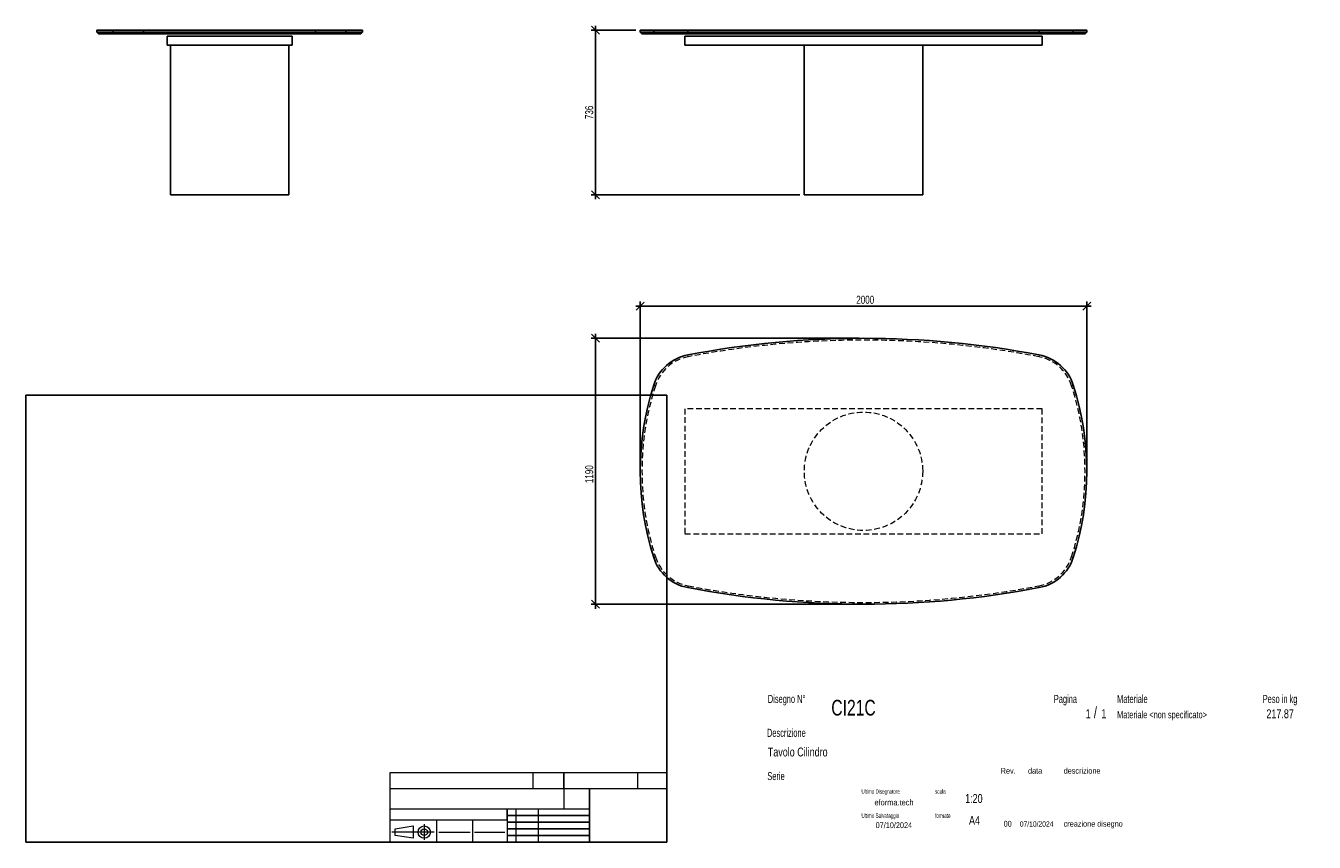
# Model space of a CAD drawing. Header units: millimetres. Extents: x 2 to 291, y 2 to 185.
import ezdxf

# ---------------------------------------------------------------- set-up
doc = ezdxf.new("R2010")
doc.units = ezdxf.units.MM
doc.linetypes.add('HIDDEN', pattern=[1.905, 1.27, -0.635])
doc.layers.add('FORMAT', color=7, linetype='Continuous')
doc.styles.add('SLDTEXTSTYLE0', font='TXT', dxfattribs={"width": 0.605})
doc.styles.add('SLDTEXTSTYLE1', font='TXT', dxfattribs={"width": 0.75})
doc.dimstyles.new('SLDDIMSTYLE0', dxfattribs={"dimtxt": 1.8, "dimasz": 1.8, "dimexe": 0, "dimexo": 0.0625, "dimgap": 0.45, "dimtad": 1, "dimlfac": 20, "dimrnd": 1e-09, "dimzin": 12, "dimdsep": 46, "dimtxsty": 'SLDTEXTSTYLE1', "dimblk1": 'OBLIQUE', "dimblk2": 'OBLIQUE', "dimsah": 1, "dimcen": 0.09, "dimadec": 0, "dimazin": 3, "dimtfac": 1, "dimtmove": 0, "dimatfit": 0, "dimldrblk": 'OBLIQUE', "dimfxl": 0, "dimfrac": 2, "dimtolj": 1, "dimtzin": 12, "dimarcsym": 0})

# ---------------------------------------------------------------- blocks, each defined once
blk = doc.blocks.new('_Oblique')
at = {"color": 0, "linetype": 'ByBlock', "lineweight": -2}
blk.add_line((-0.5, -0.5), (0.5, 0.5), dxfattribs=at)
blk = doc.blocks.new('_D')
at = {"layer": 'FORMAT', "color": 7}
for p, q in [((130.07, 184.19), (130.07, 185.19)), ((139.07, 184.19), (129.07, 184.19)), ((130.07, 184.19), (130.07, 147.39)), ((175.82, 147.39), (129.07, 147.39)), ((130.07, 147.39), (130.07, 146.39))]:
    blk.add_line(p, q, dxfattribs=at)
at = {"layer": 'FORMAT', "color": 7, "xscale": 1.8, "yscale": 1.8}
for p, rotation in [((130.07, 184.19), 270.0000000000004), ((130.07, 147.39), 90.0000000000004)]:
    blk.add_blockref('_Oblique', p, dxfattribs=dict(at, rotation=rotation))
at = {"layer": 'FORMAT', "color": 7, "insert": (127.75, 164.31), "char_height": 1.8, "attachment_point": 1, "rotation": 90, "style": 'SLDTEXTSTYLE1'}
blk.add_mtext('736', dxfattribs=at)
blk = doc.blocks.new('_D_1')
at = {"layer": 'FORMAT', "color": 7}
for p, q in [((140.07, 122.47), (139.07, 122.47)), ((140.07, 86.51), (140.07, 123.47)), ((240.07, 122.47), (140.07, 122.47)), ((240.07, 86.51), (240.07, 123.47)), ((240.07, 122.47), (241.07, 122.47))]:
    blk.add_line(p, q, dxfattribs=at)
at = {"layer": 'FORMAT', "color": 7, "xscale": 1.8, "yscale": 1.8}
blk.add_blockref('_Oblique', (140.07, 122.47, 16.8), dxfattribs=at)
at = {"layer": 'FORMAT', "color": 7, "xscale": 1.8, "yscale": 1.8, "rotation": 180.0000000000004}
blk.add_blockref('_Oblique', (240.07, 122.47, 16.8), dxfattribs=at)
at = {"layer": 'FORMAT', "color": 7, "insert": (188.45, 124.79), "char_height": 1.8, "attachment_point": 1, "style": 'SLDTEXTSTYLE1'}
blk.add_mtext('2000', dxfattribs=at)
blk = doc.blocks.new('_D_2')
at = {"layer": 'FORMAT', "color": 7}
for p, q in [((130.07, 115.26), (130.07, 116.26)), ((189.07, 115.26), (129.07, 115.26)), ((130.07, 55.76), (130.07, 115.26)), ((189.07, 55.76), (129.07, 55.76)), ((130.07, 55.76), (130.07, 54.76))]:
    blk.add_line(p, q, dxfattribs=at)
at = {"layer": 'FORMAT', "color": 7, "xscale": 1.8, "yscale": 1.8}
for p, rotation in [((130.07, 115.26, 16.8), 270.0000000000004), ((130.07, 55.76, 16.8), 90.0000000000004)]:
    blk.add_blockref('_Oblique', p, dxfattribs=dict(at, rotation=rotation))
at = {"layer": 'FORMAT', "color": 7, "insert": (127.75, 82.85), "char_height": 1.8, "attachment_point": 1, "rotation": 90, "style": 'SLDTEXTSTYLE1'}
blk.add_mtext('1190', dxfattribs=at)

msp = doc.modelspace()

# ---------------------------------------------------------------- linework, layer by layer
at = {"color": 7, "linetype": 'Continuous', "lineweight": 25}
for p, q in [((18.38897, 184.19439), (18.38897, 183.79439)), ((18.38897, 184.19439), (22.1054, 184.19439)), ((18.38897, 183.79439), (18.78897, 183.39439)), ((18.38897, 183.79439), (22.1054, 183.79439)), ((22.49833, 183.39439), (18.78897, 183.39439)), ((22.1054, 184.19439), (22.1054, 183.79439)), ((22.1054, 184.19439), (28.86984, 184.19439)), ((22.1054, 183.79439), (28.86984, 183.79439)), ((22.1054, 183.79439), (22.49833, 183.39439)), ((28.99218, 183.39439), (22.49833, 183.39439)), ((28.86984, 184.19439), (28.86984, 183.79439)), ((28.86984, 184.19439), (67.4081, 184.19439)), ((28.86984, 183.79439), (67.4081, 183.79439)), ((28.86984, 183.79439), (28.99218, 183.39439)), ((67.28576, 183.39439), (28.99218, 183.39439)), ((34.13897, 180.89439), (34.13897, 182.89439)), ((34.13897, 182.89439), (62.13897, 182.89439)), ((62.13897, 180.89439), (62.13897, 182.89439)), ((67.4081, 183.79439), (67.28576, 183.39439)), ((73.77962, 183.39439), (67.28576, 183.39439)), ((67.4081, 184.19439), (67.4081, 183.79439)), ((67.4081, 184.19439), (74.17254, 184.19439)), ((67.4081, 183.79439), (74.17254, 183.79439)), ((74.17254, 183.79439), (73.77962, 183.39439)), ((77.48897, 183.39439), (73.77962, 183.39439)), ((74.17254, 184.19439), (74.17254, 183.79439)), ((74.17254, 184.19439), (77.88897, 184.19439)), ((74.17254, 183.79439), (77.88897, 183.79439)), ((77.48897, 183.39439), (77.88897, 183.79439)), ((77.88897, 183.79439), (77.88897, 184.19439)), ((140.07053, 184.19439), (140.07053, 183.79439)), ((140.07053, 184.19439), (143.0897, 184.19439)), ((140.07053, 183.79439), (140.47053, 183.39439)), ((140.07053, 183.79439), (143.0897, 183.79439)), ((143.47053, 183.39439), (140.47053, 183.39439)), ((143.0897, 184.19439), (143.0897, 183.79439)), ((143.0897, 184.19439), (150.73746, 184.19439)), ((143.0897, 183.79439), (150.73746, 183.79439)), ((143.47053, 183.39439), (143.0897, 183.79439)), ((150.81238, 183.39439), (143.47053, 183.39439)), ((150.07053, 180.89439), (150.07053, 182.89439)), ((150.07053, 182.89439), (230.07053, 182.89439)), ((150.73746, 184.19439), (150.73746, 183.79439)), ((150.73746, 184.19439), (229.4036, 184.19439)), ((150.73746, 183.79439), (229.4036, 183.79439)), ((150.81238, 183.39439), (150.73746, 183.79439)), ((229.32868, 183.39439), (150.81238, 183.39439)), ((229.4036, 183.79439), (229.32868, 183.39439)), ((236.67054, 183.39439), (229.32868, 183.39439)), ((229.4036, 184.19439), (229.4036, 183.79439)), ((229.4036, 184.19439), (237.05137, 184.19439)), ((229.4036, 183.79439), (237.05137, 183.79439)), ((230.07053, 180.89439), (230.07053, 182.89439)), ((237.05137, 183.79439), (236.67054, 183.39439)), ((239.67053, 183.39439), (236.67054, 183.39439)), ((237.05137, 184.19439), (237.05137, 183.79439)), ((237.05137, 184.19439), (240.07053, 184.19439)), ((237.05137, 183.79439), (240.07053, 183.79439)), ((239.67053, 183.39439), (240.07053, 183.79439)), ((240.07053, 183.79439), (240.07053, 184.19439)), ((34.13897, 180.89439), (62.13897, 180.89439)), ((34.88897, 180.89439), (34.88897, 147.39439)), ((61.38897, 147.39439), (61.38897, 180.89439)), ((150.07053, 180.89439), (230.07053, 180.89439)), ((176.82053, 180.89439), (176.82053, 147.39439)), ((203.32053, 147.39439), (203.32053, 180.89439)), ((34.88897, 147.39439), (61.38897, 147.39439)), ((176.82053, 147.39439), (190.07053, 147.39439)), ((190.07053, 147.39439), (203.32053, 147.39439))]:
    msp.add_line(p, q, dxfattribs=at)
at = {"color": 7, "linetype": 'HIDDEN', "lineweight": 18}
for p, q in [((150.81238, 111.14754), (150.73746, 111.54047)), ((229.4036, 111.54047), (229.32868, 111.14754)), ((143.47053, 104.65369), (143.0897, 104.77603)), ((237.05137, 104.77603), (236.67054, 104.65369)), ((150.07053, 99.5069), (150.07053, 71.5069)), ((230.07053, 99.5069), (150.07053, 99.5069)), ((230.07053, 71.5069), (230.07053, 99.5069)), ((150.07053, 71.5069), (230.07053, 71.5069)), ((143.47053, 66.36011), (143.0897, 66.23777)), ((237.05137, 66.23777), (236.67054, 66.36011)), ((150.81238, 59.86626), (150.73746, 59.47333)), ((229.4036, 59.47333), (229.32868, 59.86626))]:
    msp.add_line(p, q, dxfattribs=at)
msp.add_circle((190.07053, 85.5069), 13.25, dxfattribs=at)
at = {"color": 7, "linetype": 'Continuous', "lineweight": 25}
for centre, radius, start, end in [((190.07053, -94.7431), 210, 79.2047232, 100.7952768), ((152.61046, 101.71744), 10, 100.7952768, 162.1901357), ((227.5306, 101.71744), 10, 17.8098643, 79.2047232), ((203.07053, 85.5069), 63, 162.1901357, 197.8098643), ((177.07053, 85.5069), 63, 342.1901357, 17.8098643), ((152.61046, 69.29636), 10, 197.8098643, 259.2047232), ((227.5306, 69.29636), 10, 280.7952768, 342.1901357), ((190.07053, 265.7569), 210, 259.2047232, 280.7952768)]:
    msp.add_arc(centre, radius, start, end, dxfattribs=at)
at = {"color": 7, "linetype": 'HIDDEN', "lineweight": 18}
for centre, radius, start, end in [((190.07053, -94.7431), 209.6, 79.2047232, 100.7952768), ((152.61046, 101.71744), 9.6, 100.7952768, 162.1901357), ((227.5306, 101.71744), 9.6, 17.8098643, 79.2047232), ((203.07053, 85.5069), 62.6, 162.1901357, 197.8098643), ((177.07053, 85.5069), 62.6, 342.1901357, 17.8098643), ((152.61046, 69.29636), 9.6, 197.8098643, 259.2047232), ((227.5306, 69.29636), 9.6, 280.7952768, 342.1901357), ((190.07053, 265.7569), 209.6, 259.2047232, 280.7952768)]:
    msp.add_arc(centre, radius, start, end, dxfattribs=at)
at = {"layer": 'FORMAT', "color": 251, "true_color": 0x484848}
for p, q in [((2.5, 102.5), (146, 102.5)), ((2.5, 102.5), (2.5, 2.5)), ((146, 102.5), (146, 2.5)), ((2.5, 2.5), (146, 2.5))]:
    msp.add_line(p, q, dxfattribs=at)
at = {"layer": 'FORMAT', "color": 251, "lineweight": 18, "true_color": 0x484848}
for p, q in [((146, 18), (84, 18)), ((84, 18), (84, 2.5)), ((116, 18), (116, 14.5)), ((139.5, 18), (139.5, 14.5)), ((84, 14.5), (146, 14.5)), ((84, 10), (123, 10)), ((112.25, 10), (112.25, 2.5)), ((117.25, 10), (117.25, 2.5)), ((123, 10), (128.75, 10)), ((84, 7.5), (110.25, 7.5)), ((85.22616, 5.51421), (89.22616, 6.13921)), ((89.22616, 6.13921), (89.22616, 3.38921)), ((91.73012, 6.52038), (91.73012, 3.03025)), ((94.5, 7.5), (94.5, 2.5)), ((102.5, 7.5), (102.5, 2.5)), ((110.25, 7.5), (110.25, 2.5)), ((93.94146, 4.76421), (84.44672, 4.76421)), ((85.22616, 4.01421), (85.22616, 5.51421)), ((89.22616, 3.38921), (85.22616, 4.01421)), ((95, 4.75), (102, 4.75)), ((103, 4.75), (109.75, 4.75))]:
    msp.add_line(p, q, dxfattribs=at)
at = {"layer": 'FORMAT', "color": 7}
for p, q in [((123, 14.5), (123, 18)), ((128.75, 10), (128.75, 14.5)), ((110.25, 7.5), (110.25, 10)), ((128.75, 2.5), (128.75, 10)), ((110.25, 8.5), (128.75, 8.5)), ((110.25, 7), (128.75, 7)), ((110.25, 5.5), (128.75, 5.5)), ((110.25, 4), (128.75, 4)), ((110.25, 2.5), (128.75, 2.5))]:
    msp.add_line(p, q, dxfattribs=at)
at = {"layer": 'FORMAT', "color": 7, "lineweight": 18}
msp.add_line((123, 14.5), (123, 10), dxfattribs=at)
at = {"layer": 'FORMAT', "color": 251, "lineweight": 18, "true_color": 0x484848}
for radius in [1.375, 0.75]:
    msp.add_circle((91.73012, 4.76421), radius, dxfattribs=at)

# ---------------------------------------------------------------- texts
at = {"color": 18, "linetype": 'Continuous', "lineweight": 0, "true_color": 0x060606, "insert": (280.29073, 32.24796), "char_height": 2, "attachment_point": 1, "style": 'SLDTEXTSTYLE1'}
msp.add_mtext('217.87', dxfattribs=at)
at = {"layer": 'FORMAT', "color": 18, "true_color": 0x060606}
for s, insert, char_height, attachment_point, style in [('Disegno N°', (168.65209, 35.46055), 1.8, 1, 'SLDTEXTSTYLE0'), ('Pagina', (232.68578, 35.4642), 1.8, 1, 'SLDTEXTSTYLE0'), ('Materiale', (246.84637, 35.4642), 1.8, 1, 'SLDTEXTSTYLE0'), ('Peso in kg', (279.45834, 35.4642), 1.8, 1, 'SLDTEXTSTYLE0'), ('CI21C', (182.85785, 34.35127), 3.5, 1, 'SLDTEXTSTYLE1'), ('1', (239.82456, 32.24796), 2, 1, 'SLDTEXTSTYLE1'), ('/', (241.64155, 32.74597), 2.5, 1, 'SLDTEXTSTYLE1'), ('1', (243.32047, 32.24796), 2, 1, 'SLDTEXTSTYLE1'), ('Materiale <non specificato>', (246.84637, 31.8349), 1.5875, 1, 'SLDTEXTSTYLE1'), ('Descrizione', (168.45959, 27.87301), 1.8, 1, 'SLDTEXTSTYLE0'), ('Tavolo Cilindro', (168.65209, 23.69153), 2, 1, 'SLDTEXTSTYLE1'), ('Serie', (168.54671, 18.20074), 1.8, 1, 'SLDTEXTSTYLE0'), ('Rev.', (220.80434, 19.14061), 1.3, 1, 'SLDTEXTSTYLE1'), ('data', (226.90583, 19.14061), 1.3, 1, 'SLDTEXTSTYLE1'), ('descrizione', (234.88928, 19.14061), 1.3, 1, 'SLDTEXTSTYLE1'), ('Ultimo Disegnatore', (189.61829, 14.3444), 1, 1, 'SLDTEXTSTYLE0'), ('scala', (206.10636, 14.3444), 1, 1, 'SLDTEXTSTYLE0'), ('1:20', (212.8317, 13.28812), 2, 1, 'SLDTEXTSTYLE1'), ('Ultimo Salvataggio', (189.61829, 8.93841), 1, 1, 'SLDTEXTSTYLE0'), ('formato', (206.10636, 8.93841), 1, 1, 'SLDTEXTSTYLE0'), ('07/10/2024', (196.86819, 6.95548), 1.3, 2, 'SLDTEXTSTYLE1'), ('A4', (213.69281, 8.39825), 2, 1, 'SLDTEXTSTYLE1'), ('00', (221.45534, 7.2775), 1.3, 1, 'SLDTEXTSTYLE1'), ('07/10/2024', (225.06555, 7.1779), 1.2, 1, 'SLDTEXTSTYLE1'), ('creazione disegno', (234.88928, 7.2775), 1.3, 1, 'SLDTEXTSTYLE1')]:
    msp.add_mtext(s, dxfattribs=dict(at, insert=insert, char_height=char_height, attachment_point=attachment_point, style=style))
at = {"layer": 'FORMAT', "color": 18, "true_color": 0x020202, "insert": (196.90354, 12.06285), "char_height": 1.3229167, "attachment_point": 2, "style": 'SLDTEXTSTYLE1'}
msp.add_mtext('eforma.tech', dxfattribs=at)

# ---------------------------------------------------------------- dimensions: what is measured, and where the dimension line sits
at = {"layer": 'FORMAT', "color": 7}
for base, p1, p2, picture, middle in [((130.07053, 147.39439), (140.07053, 184.19439), (176.82053, 147.39439), '_D', (130.07053, 166.3079)), ((130.07053, 115.2569), (190.07053, 55.7569), (190.07053, 115.2569), '_D_2', (130.07053, 85.51014))]:
    dim = msp.add_linear_dim(base=base, p1=p1, p2=p2, angle=90, dimstyle='SLDDIMSTYLE0', dxfattribs=at)
    dim.commit()
    dim.dimension.update_dxf_attribs({"geometry": picture, "text_midpoint": middle, "dimtype": 160})
dim = msp.add_linear_dim(base=(140.07053, 122.47188), p1=(240.07053, 85.5069), p2=(140.07053, 85.5069), dimstyle='SLDDIMSTYLE0', dxfattribs=at)
dim.commit()
dim.dimension.update_dxf_attribs({"geometry": '_D_1', "text_midpoint": (191.11446, 122.47188), "dimtype": 160})

doc.saveas('drawing.dxf')
